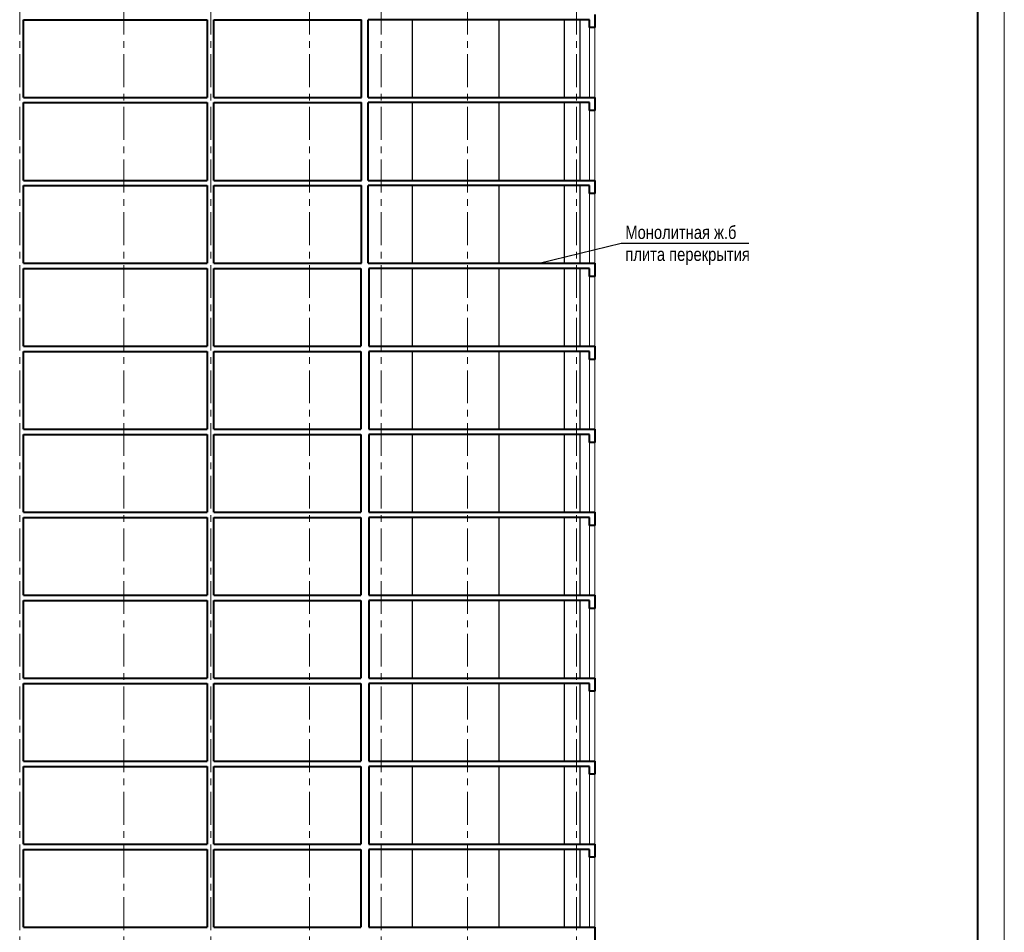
# Model space of a CAD drawing. Header units: millimetres. Extents: x 12039 to 98410, y -32246 to 145954.
# Tile 11 of 17: x 58671 to 96039, y 20554 to 55204. Entities that reach past the tile are written whole.
import ezdxf

# ---------------------------------------------------------------- set-up
doc = ezdxf.new("R2010")
doc.units = ezdxf.units.MM
doc.linetypes.add('CENTER', pattern=[2, 1.25, -0.25, 0.25, -0.25])
for name, color, linetype, lineweight in [('СК-040-С(тены)', 12, 'Continuous', 40), ('СК-050-П(литы перекрытия)', 5, 'Continuous', 40), ('СК-100-О(си)', 7, 'CENTER', 15), ('СК-200-Р(амка)', 7, 'Continuous', 40), ('СК-210-Р-РАМКА ЛИНИИ ТОНКИЕ', 7, 'Continuous', 15), ('СК-400-Т(екст)', 7, 'Continuous', 20)]:
    doc.layers.add(name, color=color, linetype=linetype, lineweight=lineweight)
doc.layers.add('текст', color=7, linetype='Continuous')
doc.styles.add('RUSS', font='arial.ttf', dxfattribs={"width": 0.8})

msp = doc.modelspace()

# ---------------------------------------------------------------- linework, layer by layer
at = {"layer": 'СК-040-С(тены)'}
for p, q in [((58815.6, 52253.3), (58815.6, 55203.3)), ((65790.6, 55203.3), (65790.6, 52253.3)), ((66040.6, 52253.3), (66040.6, 55203.3)), ((71640.6, 52253.3), (71640.6, 55203.3)), ((71890.6, 52253.3), (71890.6, 55203.3)), ((58815.6, 49103.3), (58815.6, 52053.3)), ((65790.6, 52053.3), (65790.6, 49103.3)), ((66040.6, 49103.3), (66040.6, 52053.3)), ((71640.6, 49103.3), (71640.6, 52053.3)), ((71890.6, 49103.3), (71890.6, 52053.3)), ((58815.6, 45953.3), (58815.6, 48903.3)), ((65790.6, 48903.3), (65790.6, 45953.3)), ((66040.6, 45953.3), (66040.6, 48903.3)), ((71640.6, 45953.3), (71640.6, 48903.3)), ((71890.6, 45953.3), (71890.6, 48903.3)), ((58815.6, 42803.3), (58815.6, 45753.3)), ((65790.6, 45753.3), (65790.6, 42803.3)), ((66040.6, 42803.3), (66040.6, 45753.3)), ((71615.6, 45753.3), (71615.6, 42803.3)), ((71915.6, 45753.3), (71915.6, 42803.3)), ((58815.6, 39653.3), (58815.6, 42603.3)), ((65790.6, 42603.3), (65790.6, 39653.3)), ((66040.6, 39653.3), (66040.6, 42603.3)), ((71615.6, 42603.3), (71615.6, 39653.3)), ((71915.6, 42603.3), (71915.6, 39653.3)), ((58815.6, 36503.3), (58815.6, 39453.3)), ((65790.6, 39453.3), (65790.6, 36503.3)), ((66040.6, 36503.3), (66040.6, 39453.3)), ((71615.6, 39453.3), (71615.6, 36503.3)), ((71915.6, 39453.3), (71915.6, 36503.3)), ((58815.6, 33353.3), (58815.6, 36303.3)), ((65790.6, 36303.3), (65790.6, 33353.3)), ((66040.6, 33353.3), (66040.6, 36303.3)), ((71615.6, 36303.3), (71615.6, 33353.3)), ((71915.6, 36303.3), (71915.6, 33353.3)), ((58815.6, 30203.3), (58815.6, 33153.3)), ((65790.6, 33153.3), (65790.6, 30203.3)), ((66040.6, 30203.3), (66040.6, 33153.3)), ((71615.6, 33153.3), (71615.6, 30203.3)), ((71915.6, 33153.3), (71915.6, 30203.3)), ((58815.6, 27053.3), (58815.6, 30003.3)), ((65790.6, 30003.3), (65790.6, 27053.3)), ((66040.6, 27053.3), (66040.6, 30003.3)), ((71615.6, 30003.3), (71615.6, 27053.3)), ((71915.6, 30003.3), (71915.6, 27053.3)), ((58815.6, 23903.3), (58815.6, 26853.3)), ((65790.6, 26853.3), (65790.6, 23903.3)), ((66040.6, 23903.3), (66040.6, 26853.3)), ((71615.6, 26853.3), (71615.6, 23903.3)), ((71915.6, 26853.3), (71915.6, 23903.3)), ((58815.6, 20753.3), (58815.6, 23703.3)), ((65790.6, 23703.3), (65790.6, 20753.3)), ((66040.6, 20753.3), (66040.6, 23703.3)), ((71615.6, 23703.3), (71615.6, 20753.3)), ((71915.6, 23703.3), (71915.6, 20753.3))]:
    msp.add_line(p, q, dxfattribs=at)
at = {"layer": 'СК-040-С(тены)', "lineweight": 30}
for p, q in [((73570.6, 55203.3), (73570.6, 52253.3)), ((76850.6, 55203.3), (76850.6, 52253.3)), ((79344.4, 52253.3), (79344.4, 55203.3)), ((79944.4, 52253.3), (79944.4, 55203.3)), ((73570.6, 52053.3), (73570.6, 49103.3)), ((76850.6, 52053.3), (76850.6, 49103.3)), ((79344.4, 49103.3), (79344.4, 52053.3)), ((79944.4, 49103.3), (79944.4, 52053.3)), ((73570.6, 48903.3), (73570.6, 45953.3)), ((76850.6, 48903.3), (76850.6, 45953.3)), ((79344.4, 45953.3), (79344.4, 48903.3)), ((79944.4, 45953.3), (79944.4, 48903.3)), ((73570.6, 45753.3), (73570.6, 42803.3)), ((76850.6, 45753.3), (76850.6, 42803.3)), ((79344.4, 42803.3), (79344.4, 45753.3)), ((79944.4, 42803.3), (79944.4, 45753.3)), ((73570.6, 42603.3), (73570.6, 39653.3)), ((76850.6, 42603.3), (76850.6, 39653.3)), ((79344.4, 39653.3), (79344.4, 42603.3)), ((79944.4, 39653.3), (79944.4, 42603.3)), ((73570.6, 39453.3), (73570.6, 36503.3)), ((76850.6, 39453.3), (76850.6, 36503.3)), ((79344.4, 36503.3), (79344.4, 39453.3)), ((79944.4, 36503.3), (79944.4, 39453.3)), ((73570.6, 36303.3), (73570.6, 33353.3)), ((76850.6, 36303.3), (76850.6, 33353.3)), ((79344.4, 33353.3), (79344.4, 36303.3)), ((79944.4, 33353.3), (79944.4, 36303.3)), ((73570.6, 33153.3), (73570.6, 30203.3)), ((76850.6, 33153.3), (76850.6, 30203.3)), ((79344.4, 30203.3), (79344.4, 33153.3)), ((79944.4, 30203.3), (79944.4, 33153.3)), ((73570.6, 30003.3), (73570.6, 27053.3)), ((76850.6, 30003.3), (76850.6, 27053.3)), ((79344.4, 27053.3), (79344.4, 30003.3)), ((79944.4, 27053.3), (79944.4, 30003.3)), ((73570.6, 26853.3), (73570.6, 23903.3)), ((76850.6, 26853.3), (76850.6, 23903.3)), ((79344.4, 23903.3), (79344.4, 26853.3)), ((79944.4, 23903.3), (79944.4, 26853.3)), ((73570.6, 23703.3), (73570.6, 20753.3)), ((76850.6, 23703.3), (76850.6, 20753.3)), ((79344.4, 20753.3), (79344.4, 23703.3)), ((79944.4, 20753.3), (79944.4, 23703.3))]:
    msp.add_line(p, q, dxfattribs=at)
at = {"layer": 'СК-050-П(литы перекрытия)', "color": 5}
for p, q in [((80500.6, 55403.3), (80500.6, 54903.3)), ((58815.6, 55203.3), (65790.6, 55203.3)), ((66040.6, 55203.3), (71640.6, 55203.3)), ((80296.8, 55203.3), (71890.6, 55203.3)), ((80296.8, 54903.3), (80296.8, 55203.3)), ((80500.6, 54903.3), (80296.8, 54903.3)), ((58815.6, 52253.3), (65790.6, 52253.3)), ((58815.6, 52053.3), (65790.6, 52053.3)), ((66040.6, 52253.3), (71640.6, 52253.3)), ((66040.6, 52053.3), (71640.6, 52053.3)), ((71890.6, 52253.3), (80500.6, 52253.3)), ((80296.8, 52053.3), (71890.6, 52053.3)), ((80296.8, 51753.3), (80296.8, 52053.3)), ((80500.6, 52253.3), (80500.6, 51753.3)), ((80500.6, 51753.3), (80296.8, 51753.3)), ((58815.6, 49103.3), (65790.6, 49103.3)), ((66040.6, 49103.3), (71640.6, 49103.3)), ((71890.6, 49103.3), (80500.6, 49103.3)), ((80500.6, 49103.3), (80500.6, 48603.3)), ((58815.6, 48903.3), (65790.6, 48903.3)), ((66040.6, 48903.3), (71640.6, 48903.3)), ((80296.8, 48903.3), (71890.6, 48903.3)), ((80296.8, 48603.3), (80296.8, 48903.3)), ((80500.6, 48603.3), (80296.8, 48603.3)), ((58815.6, 45953.3), (65790.6, 45953.3)), ((58815.6, 45753.3), (65790.6, 45753.3)), ((66040.6, 45953.3), (71640.6, 45953.3)), ((66040.6, 45753.3), (71615.6, 45753.3)), ((71890.6, 45953.3), (80500.6, 45953.3)), ((80296.8, 45753.3), (71915.6, 45753.3)), ((80296.8, 45453.3), (80296.8, 45753.3)), ((80500.6, 45953.3), (80500.6, 45453.3)), ((80500.6, 45453.3), (80296.8, 45453.3)), ((58815.6, 42803.3), (65790.6, 42803.3)), ((58815.6, 42603.3), (65790.6, 42603.3)), ((66040.6, 42803.3), (71615.6, 42803.3)), ((66040.6, 42603.3), (71615.6, 42603.3)), ((71915.6, 42803.3), (80500.6, 42803.3)), ((80296.8, 42603.3), (71915.6, 42603.3)), ((80296.8, 42303.3), (80296.8, 42603.3)), ((80500.6, 42803.3), (80500.6, 42303.3)), ((80500.6, 42303.3), (80296.8, 42303.3)), ((58815.6, 39653.3), (65790.6, 39653.3)), ((66040.6, 39653.3), (71615.6, 39653.3)), ((71915.6, 39653.3), (80500.6, 39653.3)), ((80500.6, 39653.3), (80500.6, 39153.3)), ((58815.6, 39453.3), (65790.6, 39453.3)), ((66040.6, 39453.3), (71615.6, 39453.3)), ((80296.8, 39453.3), (71915.6, 39453.3)), ((80296.8, 39153.3), (80296.8, 39453.3)), ((80500.6, 39153.3), (80296.8, 39153.3)), ((58815.6, 36503.3), (65790.6, 36503.3)), ((58815.6, 36303.3), (65790.6, 36303.3)), ((66040.6, 36503.3), (71615.6, 36503.3)), ((66040.6, 36303.3), (71615.6, 36303.3)), ((71915.6, 36503.3), (80500.6, 36503.3)), ((80296.8, 36303.3), (71915.6, 36303.3)), ((80296.8, 36003.3), (80296.8, 36303.3)), ((80500.6, 36503.3), (80500.6, 36003.3)), ((80500.6, 36003.3), (80296.8, 36003.3)), ((58815.6, 33353.3), (65790.6, 33353.3)), ((66040.6, 33353.3), (71615.6, 33353.3)), ((71915.6, 33353.3), (80500.6, 33353.3)), ((80500.6, 33353.3), (80500.6, 32853.3)), ((58815.6, 33153.3), (65790.6, 33153.3)), ((66040.6, 33153.3), (71615.6, 33153.3)), ((80296.8, 33153.3), (71915.6, 33153.3)), ((80296.8, 32853.3), (80296.8, 33153.3)), ((80500.6, 32853.3), (80296.8, 32853.3)), ((58815.6, 30203.3), (65790.6, 30203.3)), ((58815.6, 30003.3), (65790.6, 30003.3)), ((66040.6, 30203.3), (71615.6, 30203.3)), ((66040.6, 30003.3), (71615.6, 30003.3)), ((71915.6, 30203.3), (80500.6, 30203.3)), ((80296.8, 30003.3), (71915.6, 30003.3)), ((80296.8, 29703.3), (80296.8, 30003.3)), ((80500.6, 30203.3), (80500.6, 29703.3)), ((80500.6, 29703.3), (80296.8, 29703.3)), ((58815.6, 27053.3), (65790.6, 27053.3)), ((66040.6, 27053.3), (71615.6, 27053.3)), ((71915.6, 27053.3), (80500.6, 27053.3)), ((80500.6, 27053.3), (80500.6, 26553.3)), ((58815.6, 26853.3), (65790.6, 26853.3)), ((66040.6, 26853.3), (71615.6, 26853.3)), ((80296.8, 26853.3), (71915.6, 26853.3)), ((80296.8, 26553.3), (80296.8, 26853.3)), ((80500.6, 26553.3), (80296.8, 26553.3)), ((58815.6, 23903.3), (65790.6, 23903.3)), ((58815.6, 23703.3), (65790.6, 23703.3)), ((66040.6, 23903.3), (71615.6, 23903.3)), ((66040.6, 23703.3), (71615.6, 23703.3)), ((71915.6, 23903.3), (80500.6, 23903.3)), ((80296.8, 23703.3), (71915.6, 23703.3)), ((80296.8, 23403.3), (80296.8, 23703.3)), ((80500.6, 23903.3), (80500.6, 23403.3)), ((80500.6, 23403.3), (80296.8, 23403.3)), ((58815.6, 20753.3), (65790.6, 20753.3)), ((66040.6, 20753.3), (71615.6, 20753.3)), ((71915.6, 20753.3), (80500.6, 20753.3)), ((80500.6, 20753.3), (80500.6, 20253.3))]:
    msp.add_line(p, q, dxfattribs=at)
at = {"layer": 'СК-050-П(литы перекрытия)', "lineweight": 20}
for p, q in [((80296.8, 55083.3), (80296.8, 52253.3)), ((80500.6, 55083.3), (80500.6, 52253.3)), ((80296.8, 51933.3), (80296.8, 49103.3)), ((80500.6, 51933.3), (80500.6, 49103.3)), ((80296.8, 48783.3), (80296.8, 45953.3)), ((80500.6, 48783.3), (80500.6, 45953.3)), ((80296.8, 45633.3), (80296.8, 42803.3)), ((80500.6, 45633.3), (80500.6, 42803.3)), ((80296.8, 42483.3), (80296.8, 39653.3)), ((80500.6, 42483.3), (80500.6, 39653.3)), ((80296.8, 39333.3), (80296.8, 36503.3)), ((80500.6, 39333.3), (80500.6, 36503.3)), ((80296.8, 36183.3), (80296.8, 33353.3)), ((80500.6, 36183.3), (80500.6, 33353.3)), ((80296.8, 33033.3), (80296.8, 30203.3)), ((80500.6, 33033.3), (80500.6, 30203.3)), ((80296.8, 29883.3), (80296.8, 27053.3)), ((80500.6, 29883.3), (80500.6, 27053.3)), ((80296.8, 26733.3), (80296.8, 23903.3)), ((80500.6, 26733.3), (80500.6, 23903.3)), ((80296.8, 23583.3), (80296.8, 20753.3)), ((80500.6, 23583.3), (80500.6, 20753.3))]:
    msp.add_line(p, q, dxfattribs=at)
at = {"layer": 'СК-100-О(си)', "color": 2, "linetype": 'CENTER', "ltscale": 1000}
for p, q in [((58670.7, -7360.1), (58670.7, 124842.6)), ((62620.4, -7360.1), (62620.4, 124842.6)), ((65920.4, -7360.1), (65920.4, 124842.6)), ((69670.4, -7360.1), (69670.4, 124842.6)), ((72390.6, -7360.1), (72390.6, 124842.6)), ((75670.6, -7360.1), (75670.6, 124842.6)), ((79800.6, -7360.1), (79800.6, 124842.6))]:
    msp.add_line(p, q, dxfattribs=at)
at = {"layer": 'СК-200-Р(амка)'}
msp.add_line((95039.3, -31246.1), (95039.3, 144953.9), dxfattribs=at)
at = {"layer": 'СК-210-Р-РАМКА ЛИНИИ ТОНКИЕ'}
msp.add_line((96039.3, 145953.9), (96039.3, -32246.1), dxfattribs=at)
at = {"layer": 'текст'}
for p, q in [((78385.8, 45953.3), (81493.1, 46714.7)), ((81493.1, 46714.7), (86347.6, 46714.7))]:
    msp.add_line(p, q, dxfattribs=at)

# ---------------------------------------------------------------- texts
at = {"layer": 'СК-400-Т(екст)', "color": 7, "insert": (81657.1, 47379.4), "char_height": 500, "width": 4955.497, "attachment_point": 1, "style": 'RUSS'}
msp.add_mtext('Монолитная ж.б плита перекрытия', dxfattribs=at)

doc.saveas('drawing.dxf')
